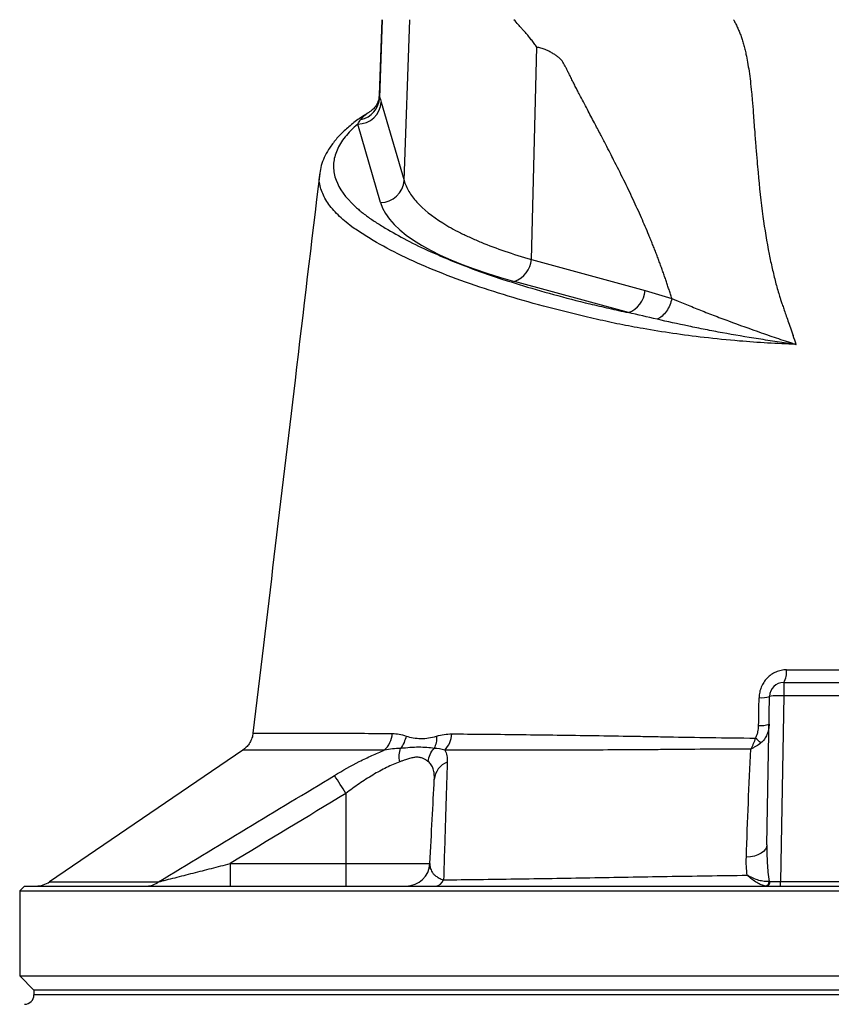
# Model space of a CAD drawing. Header units: millimetres. Extents: x 3853 to 8418, y 1533 to 10838.
# Tile 4 of 6: x 5260 to 6118, y 8493 to 9533. Entities that reach past the tile are written whole.
import ezdxf

# ---------------------------------------------------------------- set-up
doc = ezdxf.new("R2010")
doc.units = ezdxf.units.MM
doc.header["$LTSCALE"] = 5

msp = doc.modelspace()

# ---------------------------------------------------------------- linework, layer by layer
at = {"color": 7, "linetype": 'Continuous', "lineweight": 25}
for p, q in [((5642.8, 9532.9), (5640, 9453.3)), ((5640.7, 9450.5), (5643.5, 9532.9)), ((5666.4, 9363.1), (5672.3, 9532.9)), ((5800.9, 9279.6), (5806.5, 9503.8)), ((5642.3, 9445.9), (5666.4, 9363.1)), ((5641.5, 9339.8), (5617.4, 9422.6)), ((5577.7, 9370.4), (5577.8, 9370.8)), ((5800.9, 9279.6), (5921.2, 9246.7)), ((5903.4, 9223.5), (5783.2, 9256.3)), ((6067.5, 8832.9), (6203, 8832.9)), ((6067.5, 8832.9), (6067.5, 8818.7)), ((6067.5, 8818.7), (6064.1, 8622.6)), ((6203, 8818.7), (6067.5, 8818.7)), ((6049.8, 8661.5), (6052.5, 8818.1)), ((5506.8, 8779.2), (5506.9, 8779.2)), ((5496, 8761.5), (5291.9, 8622.4)), ((5604.9, 8715.6), (5604.9, 8641.6)), ((5482.5, 8641.6), (5482.5, 8617.9)), ((5482.5, 8641.6), (5604.9, 8641.6)), ((5604.9, 8641.6), (5693.7, 8641.6)), ((5604.9, 8641.6), (5604.9, 8617.9)), ((6064.1, 8617.9), (6064.1, 8622.6)), ((6064.1, 8622.6), (6206.4, 8622.6)), ((5265.3, 8617.9), (5260.3, 8612.9)), ((5260.3, 8612.9), (5260.3, 8522.9)), ((5260.3, 8612.9), (7010.3, 8612.9)), ((5265.3, 8617.9), (7005.3, 8617.9)), ((5260.3, 8522.9), (5275.3, 8507.9)), ((5260.3, 8522.9), (7010.3, 8522.9)), ((5275.3, 8507.9), (5275.3, 8503)), ((6135.3, 8507.9), (5275.3, 8507.9))]:
    msp.add_line(p, q, dxfattribs=at)
at = {"color": 8, "linetype": 'Continuous', "lineweight": 25}
for p, q in [((5640.1, 9453.2), (5640.7, 9450.5)), ((6135.3, 8503), (5275.3, 8503))]:
    msp.add_line(p, q, dxfattribs=at)
at = {"color": 7, "linetype": 'Continuous', "lineweight": 25, "flags": 128}
msp.add_lwpolyline([(6049.8, 8661.5), (6049.3, 8659), (6048.1, 8656.7), (6046.1, 8654.5), (6043.5, 8652.6), (6040.2, 8650.9), (6036.5, 8649.6), (6032.3, 8648.7), (6028, 8648.2)], dxfattribs=at)
at = {"color": 7, "linetype": 'Continuous', "lineweight": 25}
for centre, radius, start, end in [((5617.2, 9447.8), 25.2, 270.4996, 355.6619), ((5615.6, 9452), 25.1, 281.3501, 356.6917), ((5641.3, 9365), 25.2, 270.4996, 355.6619), ((5773.4, 9282.2), 27.6, 290.7749, 354.6568), ((5893.6, 9249.3), 27.6, 290.7749, 354.6568), ((6050.8, 8843.3), 19.7, 328.1345, 8.543), ((6067.5, 8817.9), 15, 90, 179), ((6062.5, 8746.6), 72.3, 86.038, 97.9584), ((6044.1, 8841.8), 25.1, 263.906, 289.537), ((6043.7, 8814), 26.6, 264.1885, 288.2724), ((5627.5, 8780.8), 26.5, 312.7236, 356.0363), ((5689, 8780.2), 27.8, 317.2917, 356.6755), ((5982.8, 8705.3), 87.9, 46.4697, 51.514), ((5719.8, 8728.6), 21.6, 111.3278, 175.2626), ((5258, 8509.4), 403.5, 30.7253, 33.9305), ((5668.7, 8642.9), 25, 270, 357), ((5277.6, 8642.9), 25, 270.0016, 304.9151), ((5394.6, 8637.5), 19.6, 270.4447, 309.3945), ((5698.2, 8628.6), 10.8, 276.9712, 337.2056), ((6047.3, 8622.7), 4.77, 279.5688, 0.6628), ((6048.6, 8622.3), 4.43, 279.2863, 5.045), ((5265.3, 8503), 10, 271, 0)]:
    msp.add_arc(centre, radius, start, end, dxfattribs=at)
for centre, major_axis, ratio, start_param, end_param in [((6140.5, 9350.2), (500.5, 0), 0.267961, 3.219534, 3.917258), ((6064.1, 8622.9), (15, 0.1), 0.017433, 3.878903, 4.71107)]:
    msp.add_ellipse(centre, major_axis=major_axis, ratio=ratio, start_param=start_param, end_param=end_param, dxfattribs=at)
for points, knots in [([(5806.5, 9503.8), (5806, 9504.5), (5805.1, 9505.8), (5803.7, 9507.8), (5802.3, 9509.8), (5800.8, 9511.7), (5799.3, 9513.6), (5797.8, 9515.5), (5796.3, 9517.4), (5794.7, 9519.2), (5792.8, 9521.3), (5790.3, 9524.1), (5786.7, 9528.1), (5784, 9531.2), (5782.4, 9532.9)], [0, 0, 0, 0, 0.061077, 0.12251, 0.184317, 0.246519, 0.309134, 0.372181, 0.435678, 0.499644, 0.56001, 0.663535, 0.810207, 1, 1, 1, 1]), ([(6014.4, 9532.9), (6014.8, 9532.3), (6015.5, 9531), (6016.5, 9529.1), (6017.5, 9527.1), (6018.4, 9525.1), (6019.4, 9523), (6020.3, 9520.9), (6021.2, 9518.7), (6022, 9516.4), (6022.8, 9514.1), (6023.6, 9511.8), (6024.3, 9509.4), (6025.1, 9506.9), (6025.7, 9504.4), (6026.4, 9501.9), (6027, 9499.2), (6028.1, 9494.6), (6029.4, 9487.7), (6030.9, 9478.2), (6032.3, 9467.6), (6033.4, 9457.5), (6034.3, 9446.2), (6035.5, 9432.2), (6036.7, 9415.5), (6038, 9398.6), (6039.2, 9384.3), (6041.3, 9360), (6044.9, 9327.1), (6049.9, 9295.8), (6053.6, 9277.6), (6055.3, 9270.2), (6057, 9262.9), (6058.8, 9255.8), (6060.7, 9248.9), (6062.2, 9243.6), (6063.5, 9239.4), (6064.6, 9236.1), (6066, 9232), (6067.7, 9227.1), (6069.7, 9221.3), (6072.1, 9214.7), (6074.7, 9207.2), (6076.6, 9201.9), (6077.5, 9199.2)], [0, 0, 0, 0, 0.006505, 0.013097, 0.01978, 0.026557, 0.033431, 0.040405, 0.047482, 0.054664, 0.061955, 0.069357, 0.076872, 0.084502, 0.092251, 0.100119, 0.108109, 0.116224, 0.142061, 0.170607, 0.201889, 0.23593, 0.260358, 0.301454, 0.35921, 0.407807, 0.449606, 0.484611, 0.621537, 0.738683, 0.761365, 0.783575, 0.805315, 0.826589, 0.847401, 0.867756, 0.87521, 0.885269, 0.89793, 0.913186, 0.931031, 0.951456, 0.974449, 1, 1, 1, 1]), ([(5949.2, 9238.5), (5948.7, 9240), (5947.7, 9243.1), (5946.3, 9247.8), (5944.8, 9252.4), (5943.2, 9257.1), (5941.6, 9261.8), (5939.9, 9266.6), (5938.2, 9271.3), (5936.5, 9276.1), (5934.7, 9281), (5932.8, 9285.8), (5931, 9290.7), (5929, 9295.5), (5927, 9300.5), (5923.1, 9309.9), (5917, 9324.1), (5908.2, 9343.5), (5898.4, 9363.9), (5890.2, 9380.2), (5883.8, 9392.7), (5879.2, 9401.7), (5873.6, 9412.3), (5867.1, 9424.7), (5859.7, 9438.7), (5853.9, 9449.8), (5849.8, 9457.5), (5847.8, 9461.5), (5845.5, 9466), (5843.3, 9470.4), (5841.3, 9474.5), (5839.5, 9478), (5837.9, 9481.1), (5836.5, 9483.7), (5835.3, 9486), (5834.2, 9487.8), (5833.4, 9489.2), (5832.6, 9490.2), (5831.8, 9491.2), (5830.8, 9492.1), (5829.7, 9493), (5828.5, 9494), (5827.1, 9495), (5825.6, 9496), (5824, 9497), (5822.2, 9498.1), (5820.2, 9499.2), (5818, 9500.3), (5815.6, 9501.3), (5813.3, 9502.2), (5811, 9502.9), (5808.7, 9503.4), (5807.2, 9503.7), (5806.5, 9503.8)], [0, 0, 0, 0, 0.014704, 0.029556, 0.044557, 0.05971, 0.075015, 0.090474, 0.106088, 0.121858, 0.137786, 0.153872, 0.170118, 0.186525, 0.203094, 0.219826, 0.282441, 0.349841, 0.422063, 0.499138, 0.525545, 0.558172, 0.597019, 0.642087, 0.693376, 0.750886, 0.763599, 0.778025, 0.794165, 0.81202, 0.825981, 0.838522, 0.849644, 0.859348, 0.867636, 0.874512, 0.879981, 0.883799, 0.888088, 0.892873, 0.89817, 0.903991, 0.910347, 0.917245, 0.92469, 0.932686, 0.941238, 0.951698, 0.961868, 0.971763, 0.981404, 0.990809, 1, 1, 1, 1]), ([(5640, 9453.2), (5639.9, 9451.9), (5639.8, 9448.8), (5637.7, 9443.5), (5634.6, 9439.1), (5631.6, 9436.5), (5630.4, 9435.8), (5630, 9435.6)], [0, 0, 0, 0, 0.184099, 0.432968, 0.672393, 0.88685, 1, 1, 1, 1]), ([(5628.2, 9434.3), (5626.6, 9433.3), (5620.7, 9429.7), (5611.9, 9423.1), (5601.8, 9414.5), (5593.3, 9405.4), (5586.7, 9396.4), (5581.9, 9387.5), (5578.7, 9379.1), (5577.9, 9373.5), (5577.5, 9370.8)], [0, 0, 0, 0, 0.052508, 0.201162, 0.350727, 0.499948, 0.646708, 0.773208, 0.892272, 1, 1, 1, 1]), ([(5617.4, 9422.6), (5612.1, 9418.1), (5607.7, 9413.6), (5600.4, 9404.4), (5597.6, 9399.8), (5593.5, 9390.5), (5592.3, 9385.9), (5591.8, 9380), (5591.8, 9378.8), (5591.8, 9376.4), (5591.9, 9375.2), (5592.2, 9371.7), (5592.7, 9369.4), (5595.9, 9357.7), (5601.8, 9348.5), (5613, 9337.2), (5615.4, 9334.9), (5619.4, 9331.5), (5620.8, 9330.4), (5623.6, 9328.2), (5625.1, 9327), (5628.1, 9324.8), (5629.6, 9323.7), (5632.8, 9321.5), (5634.5, 9320.4), (5639.5, 9317.1), (5642.9, 9315), (5660.8, 9304.2), (5676.8, 9295.8), (5703.7, 9283.7), (5713.1, 9279.7), (5733, 9271.8), (5743.4, 9268), (5776, 9256.6), (5799.4, 9249.5), (5836.7, 9239.3), (5849.5, 9236), (5869.3, 9231.2), (5876, 9229.6), (5886.2, 9227.3), (5889.6, 9226.5), (5896.5, 9225), (5899.9, 9224.2), (5903.4, 9223.5)], [0, 0, 0, 0, 0.0625, 0.0625, 0.125, 0.125, 0.1875, 0.1875, 0.203125, 0.203125, 0.21875, 0.21875, 0.25, 0.25, 0.375, 0.375, 0.40625, 0.40625, 0.421875, 0.421875, 0.4375, 0.4375, 0.453125, 0.453125, 0.46875, 0.46875, 0.5, 0.5, 0.625, 0.625, 0.6875, 0.6875, 0.75, 0.75, 0.875, 0.875, 0.9375, 0.9375, 0.96875, 0.96875, 0.984375, 0.984375, 1, 1, 1, 1]), ([(5577.2, 9370.4), (5568.5, 9297.6), (5545, 9100.6), (5521.5, 8903.5), (5506.7, 8779.2)], [0, 0, 0, 0, 0.369307, 1, 1, 1, 1]), ([(5666.4, 9363.1), (5667.5, 9359.2), (5669.2, 9355.3), (5672.6, 9349.5), (5673.8, 9347.6), (5676.7, 9343.8), (5678.3, 9341.9), (5686.8, 9332.6), (5695.9, 9325.3), (5712.8, 9314.7), (5719, 9311.2), (5729.3, 9306.1), (5732.8, 9304.4), (5740.2, 9301.1), (5743.9, 9299.4), (5763.6, 9291.3), (5781.2, 9285.3), (5800.9, 9279.6)], [0, 0, 0, 0, 0.125, 0.125, 0.1875, 0.1875, 0.25, 0.25, 0.5, 0.5, 0.625, 0.625, 0.6875, 0.6875, 0.75, 0.75, 1, 1, 1, 1]), ([(5949.2, 9238.5), (5948.7, 9236.1), (5948, 9233.7), (5946.1, 9229.1), (5944.9, 9227), (5942.2, 9223.1), (5940.7, 9221.3), (5937.4, 9218.4), (5935.6, 9217.3), (5933.8, 9216.5)], [0, 0, 0, 0, 0.25, 0.25, 0.5, 0.5, 0.75, 0.75, 1, 1, 1, 1]), ([(5949.2, 9238.5), (5950.3, 9238), (5951.4, 9237.5), (5953.7, 9236.6), (5957.2, 9235.2), (5960.7, 9233.7), (5967.8, 9230.8), (5972.7, 9228.8), (5982.7, 9224.8), (5987.8, 9222.8), (5995.7, 9219.8), (5998.4, 9218.7), (6003.8, 9216.7), (6006.5, 9215.7), (6020.4, 9210.5), (6031.9, 9206.4), (6049.7, 9200.2), (6055.8, 9198.1), (6065, 9195), (6068.1, 9194), (6072.8, 9192.5), (6074.4, 9191.9), (6076.7, 9191.2), (6077.5, 9190.9), (6078.7, 9190.5), (6079.1, 9190.4), (6079.6, 9190.2), (6079.8, 9190.2), (6080.1, 9190.1), (6080.2, 9190), (6080.4, 9190), (6080.4, 9190), (6080.5, 9189.9), (6080.5, 9189.9), (6080.6, 9189.9), (6080.6, 9189.9), (6080.6, 9189.9)], [0, 0, 0, 0, 0.03125, 0.03125, 0.0625, 0.125, 0.125, 0.25, 0.25, 0.375, 0.375, 0.4375, 0.4375, 0.5, 0.5, 0.75, 0.75, 0.875, 0.875, 0.9375, 0.9375, 0.96875, 0.96875, 0.984375, 0.984375, 0.992187, 0.992187, 0.996094, 0.996094, 0.998047, 0.998047, 0.999023, 0.999023, 0.999512, 0.999512, 1, 1, 1, 1]), ([(6080.6, 9189.9), (6080.6, 9189.9), (6080.5, 9189.9), (6080.5, 9189.9), (6080.5, 9189.9), (6080.4, 9189.9), (6080.3, 9189.9), (6080.2, 9189.9), (6080.1, 9189.9), (6079.8, 9190), (6079.5, 9190), (6078.9, 9190.1), (6078.5, 9190.2), (6077.2, 9190.3), (6076.4, 9190.4), (6073.9, 9190.8), (6072.2, 9191), (6067.2, 9191.7), (6063.8, 9192.2), (6053.9, 9193.7), (6047.3, 9194.7), (6027.8, 9197.7), (6015.1, 9199.9), (5996.6, 9203.3), (5990.6, 9204.4), (5978.6, 9206.8), (5972.8, 9208), (5955.6, 9211.6), (5944.5, 9214), (5933.8, 9216.5)], [0, 0, 0, 0, 0.000488, 0.000488, 0.000977, 0.000977, 0.001953, 0.001953, 0.003906, 0.003906, 0.007813, 0.007813, 0.015625, 0.015625, 0.03125, 0.03125, 0.0625, 0.0625, 0.125, 0.125, 0.25, 0.25, 0.5, 0.5, 0.625, 0.625, 0.75, 0.75, 1, 1, 1, 1]), ([(6070.3, 8846.2), (6068.4, 8846.2), (6066.5, 8846), (6063.7, 8845.4), (6062.8, 8845.2), (6061, 8844.6), (6060.1, 8844.3), (6057.5, 8843.2), (6055.9, 8842.3), (6052.7, 8840.1), (6051.3, 8838.9), (6048.6, 8836.2), (6047.4, 8834.6), (6045.3, 8831.4), (6044.5, 8829.8), (6043.4, 8827.1), (6043.1, 8826.2), (6042.5, 8824.4), (6042.3, 8823.4), (6041.7, 8820.6), (6041.5, 8818.8), (6041.5, 8816.8)], [0, 0, 0, 0, 0.125, 0.125, 0.1875, 0.1875, 0.25, 0.25, 0.375, 0.375, 0.5, 0.5, 0.625, 0.625, 0.75, 0.75, 0.8125, 0.8125, 0.875, 0.875, 1, 1, 1, 1]), ([(6070.3, 8846.2), (6091.7, 8846.2), (6113.4, 8846.2), (6146.1, 8846.2), (6157, 8846.2), (6178.7, 8846.2), (6189.5, 8846.2), (6200.3, 8846.2)], [0, 0, 0, 0, 0.5, 0.5, 0.75, 0.75, 1, 1, 1, 1]), ([(6037.6, 8774.1), (6038.3, 8775.1), (6038.8, 8776.1), (6039.6, 8778.3), (6040, 8779.5), (6040.7, 8782.9), (6040.9, 8785.2), (6041, 8787.6)], [0, 0, 0, 0, 0.25, 0.25, 0.5, 0.5, 1, 1, 1, 1]), ([(6052, 8788.8), (6052, 8786.9), (6051.8, 8785), (6051.1, 8781.4), (6050.5, 8779.7), (6049.1, 8776.2), (6048.2, 8774.6), (6046.1, 8771.6), (6044.8, 8770.2), (6043.4, 8769)], [0, 0, 0, 0, 0.25, 0.25, 0.5, 0.5, 0.75, 0.75, 1, 1, 1, 1]), ([(5506.5, 8779.2), (5506.5, 8778.5), (5506.4, 8775.8), (5504.8, 8771.7), (5502.1, 8767.2), (5499.2, 8763.9), (5497, 8762.3), (5496, 8761.6)], [0, 0, 0, 0, 0.104419, 0.372988, 0.615344, 0.836018, 1, 1, 1, 1]), ([(5653.9, 8779), (5656.4, 8779), (5658.8, 8778.7), (5663.6, 8777.8), (5666.1, 8777.1), (5668.5, 8776.3)], [0, 0, 0, 0, 0.5, 0.5, 1, 1, 1, 1]), ([(5700.8, 8776.2), (5703.4, 8776.9), (5706.1, 8777.5), (5711.4, 8778.4), (5714.1, 8778.6), (5716.8, 8778.6)], [0, 0, 0, 0, 0.5, 0.5, 1, 1, 1, 1]), ([(5716.8, 8778.6), (5738.8, 8778.4), (5762, 8778.2), (5810.5, 8777.6), (5835.9, 8777.3), (5875.7, 8776.7), (5889.3, 8776.5), (5910, 8776.1), (5917, 8776), (5925.8, 8775.9), (5927.6, 8775.8), (5931.1, 8775.7), (5932.9, 8775.7), (5938.2, 8775.6), (5941.8, 8775.5), (5959.9, 8775.2), (5974.8, 8774.9), (6005.5, 8774.5), (6021.3, 8774.3), (6037.6, 8774.1)], [0, 0, 0, 0, 0.25, 0.25, 0.5, 0.5, 0.625, 0.625, 0.6875, 0.6875, 0.703125, 0.703125, 0.71875, 0.71875, 0.75, 0.75, 0.875, 0.875, 1, 1, 1, 1]), ([(5668.5, 8776.3), (5668, 8774), (5667.3, 8771.6), (5665.3, 8767.2), (5664, 8765.1), (5662.6, 8763.3)], [0, 0, 0, 0, 0.5, 0.5, 1, 1, 1, 1]), ([(5668.5, 8776.3), (5671, 8775.5), (5673.5, 8774.9), (5678.7, 8774), (5681.4, 8773.7), (5686.8, 8773.7), (5689.6, 8773.9), (5695.1, 8774.8), (5697.9, 8775.4), (5700.8, 8776.2)], [0, 0, 0, 0, 0.25, 0.25, 0.5, 0.5, 0.75, 0.75, 1, 1, 1, 1]), ([(5700.8, 8776.2), (5700.8, 8773.8), (5700.6, 8771.5), (5699.8, 8767.2), (5699.1, 8765.2), (5698.1, 8763.3)], [0, 0, 0, 0, 0.5, 0.5, 1, 1, 1, 1]), ([(6037.6, 8774.1), (6036.9, 8772), (6036.2, 8770), (6034.9, 8767.1), (6034.5, 8766.2), (6033.6, 8764.4), (6033.1, 8763.5), (6032.6, 8762.6)], [0, 0, 0, 0, 0.5, 0.5, 0.75, 0.75, 1, 1, 1, 1]), ([(6043.4, 8769), (6041.8, 8767.7), (6040.1, 8766.6), (6037.4, 8765), (6036.5, 8764.5), (6034.6, 8763.5), (6033.6, 8763.1), (6032.6, 8762.6)], [0, 0, 0, 0, 0.5, 0.5, 0.75, 0.75, 1, 1, 1, 1]), ([(5592.9, 8734.7), (5601.6, 8740), (5610.3, 8744.9), (5621.3, 8750.5), (5623.6, 8751.6), (5628, 8753.7), (5630.2, 8754.8), (5636.8, 8757.8), (5641.2, 8759.7), (5645.5, 8761.3)], [0, 0, 0, 0, 0.5, 0.5, 0.625, 0.625, 0.75, 0.75, 1, 1, 1, 1]), ([(5661.8, 8749), (5661.4, 8751.6), (5661.2, 8754.2), (5661.5, 8759), (5661.9, 8761.3), (5662.6, 8763.3)], [0, 0, 0, 0, 0.5, 0.5, 1, 1, 1, 1]), ([(5698.1, 8763.3), (5695.7, 8763.6), (5693.1, 8763.9), (5687.7, 8764.3), (5684.8, 8764.4), (5678.9, 8764.4), (5675.8, 8764.3), (5669.4, 8763.8), (5666.1, 8763.5), (5662.6, 8763.3)], [0, 0, 0, 0, 0.25, 0.25, 0.5, 0.5, 0.75, 0.75, 1, 1, 1, 1]), ([(5691.8, 8749.3), (5692.2, 8751.9), (5692.9, 8754.4), (5695, 8759.1), (5696.5, 8761.4), (5698.1, 8763.3)], [0, 0, 0, 0, 0.5, 0.5, 1, 1, 1, 1]), ([(6032.6, 8762.6), (6016.3, 8762.5), (6000.5, 8762.4), (5969.7, 8762.2), (5954.7, 8762.1), (5936.5, 8761.9), (5932.8, 8761.9), (5925.6, 8761.8), (5922.1, 8761.8), (5911.4, 8761.7), (5904.4, 8761.7), (5883.4, 8761.6), (5869.8, 8761.5), (5829.6, 8761.4), (5804, 8761.3), (5755, 8761.3), (5731.6, 8761.3), (5709.5, 8761.3)], [0, 0, 0, 0, 0.125, 0.125, 0.25, 0.25, 0.28125, 0.28125, 0.3125, 0.3125, 0.375, 0.375, 0.5, 0.5, 0.75, 0.75, 1, 1, 1, 1]), ([(5709.5, 8761.3), (5710.4, 8759.6), (5711.1, 8757.6), (5711.9, 8753.4), (5712.1, 8751.1), (5712, 8748.7)], [0, 0, 0, 0, 0.5, 0.5, 1, 1, 1, 1]), ([(5661.8, 8749), (5659.5, 8748.2), (5657.2, 8747.3), (5652.5, 8745.3), (5650.1, 8744.2), (5645.4, 8741.9), (5643, 8740.6), (5638.2, 8738), (5635.7, 8736.6), (5628.5, 8732.2), (5623.7, 8729.1), (5614.2, 8722.6), (5609.6, 8719.2), (5604.9, 8715.6)], [0, 0, 0, 0, 0.125, 0.125, 0.25, 0.25, 0.375, 0.375, 0.5, 0.5, 0.75, 0.75, 1, 1, 1, 1]), ([(5691.8, 8749.3), (5691.6, 8749.5), (5691.1, 8749.8), (5690.5, 8750.3), (5689.9, 8750.7), (5689.1, 8751.2), (5688, 8751.8), (5686, 8752.8), (5683.3, 8753.7), (5679.6, 8754), (5675.5, 8753.5), (5672, 8752.6), (5669, 8751.6), (5666.9, 8750.8), (5664.4, 8750), (5662.8, 8749.4), (5661.8, 8749)], [0, 0, 0, 0, 0.039729, 0.073756, 0.102077, 0.12469, 0.190808, 0.248842, 0.373224, 0.498565, 0.623177, 0.748673, 0.806859, 0.874268, 0.919078, 1, 1, 1, 1]), ([(5698.3, 8730.4), (5698.4, 8732.5), (5698.4, 8734.4), (5698, 8738.1), (5697.7, 8739.9), (5696.6, 8743.1), (5696, 8744.6), (5694.2, 8747.2), (5693.1, 8748.3), (5691.8, 8749.3)], [0, 0, 0, 0, 0.25, 0.25, 0.5, 0.5, 0.75, 0.75, 1, 1, 1, 1]), ([(5712, 8748.7), (5711.7, 8739.7), (5711.4, 8730.4), (5710.7, 8710.9), (5710.4, 8700.9), (5709.8, 8680.1), (5709.5, 8669.4), (5708.8, 8647.4), (5708.5, 8636), (5708.2, 8624.4)], [0, 0, 0, 0, 0.25, 0.25, 0.5, 0.5, 0.75, 0.75, 1, 1, 1, 1]), ([(5407.1, 8622.3), (5438, 8641.2), (5468.9, 8659.9), (5530.9, 8697.3), (5561.9, 8716), (5592.9, 8734.7)], [0, 0, 0, 0, 0.5, 0.5, 1, 1, 1, 1]), ([(5693.7, 8641.6), (5694.5, 8657.8), (5695.3, 8673.4), (5696.9, 8703), (5697.6, 8717.1), (5698.3, 8730.4)], [0, 0, 0, 0, 0.5, 0.5, 1, 1, 1, 1]), ([(6049.8, 8661.5), (6049.7, 8655), (6049.7, 8648.5), (6050.4, 8635.6), (6051, 8629.1), (6052, 8622.7)], [0, 0, 0, 0, 0.5, 0.5, 1, 1, 1, 1]), ([(5407.1, 8622.3), (5408.2, 8622.6), (5409.6, 8623), (5412.3, 8623.7), (5413.8, 8624), (5418.2, 8625.2), (5421.3, 8625.9), (5427.6, 8627.5), (5430.7, 8628.3), (5437.1, 8630), (5440.3, 8630.8), (5450, 8633.3), (5456.5, 8634.9), (5469.5, 8638.2), (5476, 8639.9), (5482.5, 8641.6)], [0, 0, 0, 0, 0.0625, 0.0625, 0.125, 0.125, 0.25, 0.25, 0.375, 0.375, 0.5, 0.5, 0.75, 0.75, 1, 1, 1, 1]), ([(5693.7, 8641.6), (5693.6, 8640.1), (5693.7, 8638.6), (5694.5, 8635.6), (5695.1, 8634.1), (5696.5, 8631.9), (5697.1, 8631.1), (5698.4, 8629.7), (5699.2, 8629), (5701, 8627.6), (5702.1, 8626.9), (5704.1, 8625.9), (5704.8, 8625.6), (5706.3, 8625), (5707.2, 8624.7), (5708.2, 8624.4)], [0, 0, 0, 0, 0.25, 0.25, 0.5, 0.5, 0.625, 0.625, 0.75, 0.75, 0.875, 0.875, 0.9375, 0.9375, 1, 1, 1, 1]), ([(5708.2, 8624.4), (5732.9, 8624.7), (5758.2, 8625), (5809.7, 8625.8), (5836, 8626.2), (5876.1, 8626.9), (5889.6, 8627.1), (5916.9, 8627.6), (5930.6, 8627.9), (5958.4, 8628.3), (5972.5, 8628.5), (6000.6, 8628.9), (6014.8, 8629.1), (6029, 8629.3)], [0, 0, 0, 0, 0.25, 0.25, 0.5, 0.5, 0.625, 0.625, 0.75, 0.75, 0.875, 0.875, 1, 1, 1, 1]), ([(6048.1, 8617.9), (6046.7, 8618.1), (6045.3, 8618.5), (6043, 8619.4), (6042.2, 8619.8), (6040.7, 8620.6), (6039.9, 8621), (6037.4, 8622.5), (6035.8, 8623.6), (6033.2, 8625.6), (6032.4, 8626.3), (6031.1, 8627.4), (6030.7, 8627.7), (6029.9, 8628.5), (6029.4, 8628.9), (6029, 8629.3)], [0, 0, 0, 0, 0.25, 0.25, 0.375, 0.375, 0.5, 0.5, 0.75, 0.75, 0.875, 0.875, 0.9375, 0.9375, 1, 1, 1, 1]), ([(6052, 8622.7), (6050.5, 8622.5), (6048.7, 8622.5), (6046, 8622.8), (6045.1, 8623), (6043.2, 8623.4), (6042.2, 8623.6), (6039.2, 8624.5), (6037.2, 8625.3), (6034.2, 8626.6), (6033.2, 8627.1), (6031.6, 8627.9), (6031.1, 8628.1), (6030, 8628.7), (6029.5, 8629), (6029, 8629.3)], [0, 0, 0, 0, 0.25, 0.25, 0.375, 0.375, 0.5, 0.5, 0.75, 0.75, 0.875, 0.875, 0.9375, 0.9375, 1, 1, 1, 1])]:
    msp.add_open_spline(points, degree=3, knots=knots, dxfattribs=at)
for points in [[(5640.7, 9450.5), (5641.2, 9449.3), (5641.8, 9447.7), (5642.3, 9445.9)], [(5617.4, 9422.6), (5618.4, 9424.3), (5619.4, 9425.9), (5620.5, 9427.3)], [(5921.2, 9246.7), (5930.5, 9244.2), (5939.9, 9241.5), (5949.2, 9238.5)], [(5933.8, 9216.5), (5923.5, 9218.8), (5913.4, 9221.1), (5903.4, 9223.5)], [(6080.6, 9189.9), (6079.6, 9193), (6078.6, 9196.1), (6077.5, 9199.2)], [(6041, 8787.6), (6041.1, 8797.3), (6041.3, 8807.1), (6041.5, 8816.8)], [(5662.6, 8763.3), (5657, 8763.1), (5651.3, 8762.6), (5645.5, 8761.3)], [(5709.5, 8761.3), (5705.9, 8762.6), (5702.1, 8763.2), (5698.1, 8763.3)], [(6028, 8648.2), (6029.3, 8686.6), (6030.8, 8724.8), (6032.6, 8762.6)], [(5604.9, 8715.6), (5564.1, 8691), (5523.3, 8666.3), (5482.5, 8641.6)], [(6029, 8629.3), (6028, 8635.5), (6027.7, 8641.9), (6028, 8648.2)], [(6052, 8622.7), (6052.3, 8622.7), (6052.7, 8622.6), (6053, 8622.6)]]:
    msp.add_open_spline(points, degree=3, dxfattribs=at)
at = {"color": 8, "linetype": 'Continuous', "lineweight": 25}
for points, knots in [([(5620.5, 9427.3), (5622.7, 9430), (5625.1, 9432.9), (5629.5, 9435.2), (5629.8, 9435.4)], [0, 0, 0, 0, 0.922191, 1, 1, 1, 1]), ([(6080.6, 9189.9), (6070.5, 9190.3), (6050.2, 9191.2), (6017.6, 9193.6), (5984, 9197), (5950.1, 9201.4), (5920.5, 9206.2), (5894.1, 9211.1), (5862.5, 9218.1), (5824.2, 9227.3), (5781, 9239.3), (5740, 9252.3), (5701.9, 9266.4), (5667.1, 9281.6), (5641.7, 9294.9), (5623.5, 9305.9), (5609.1, 9315.5), (5595.9, 9326.6), (5585, 9339.4), (5578.5, 9352.5), (5576.1, 9362.9), (5577.4, 9368.9), (5577.7, 9370.4)], [0, 0, 0, 0, 0.032998, 0.066256, 0.109299, 0.149238, 0.189512, 0.222875, 0.256343, 0.323655, 0.392164, 0.461001, 0.534301, 0.608011, 0.682962, 0.720624, 0.758344, 0.813003, 0.868015, 0.924189, 0.980785, 1, 1, 1, 1]), ([(5506.9, 8779.2), (5507.2, 8779.2), (5507.9, 8779.2), (5514.7, 8779.2), (5525.9, 8779.2), (5542.1, 8779.2), (5564.1, 8779.2), (5590.5, 8779.2), (5620.1, 8779.2), (5642.6, 8779.1), (5653.9, 8779)], [0, 0, 0, 0, 0.106482, 0.22548, 0.345337, 0.466941, 0.598623, 0.731042, 0.865263, 1, 1, 1, 1]), ([(5645.5, 8761.3), (5634.2, 8761.4), (5611.6, 8761.4), (5581.7, 8761.4), (5554.7, 8761.4), (5532.3, 8761.5), (5515.8, 8761.5), (5504.4, 8761.5), (5497.2, 8761.5), (5496.4, 8761.5), (5496.1, 8761.5)], [0, 0, 0, 0, 0.131019, 0.262553, 0.39573, 0.529548, 0.646695, 0.765494, 0.885145, 1, 1, 1, 1]), ([(5292, 8622.2), (5292.3, 8622.2), (5293, 8622.2), (5300.7, 8622.2), (5311.5, 8622.2), (5324.1, 8622.2), (5339.5, 8622.2), (5358, 8622.3), (5380.1, 8622.3), (5397.7, 8622.3), (5407.1, 8622.3)], [0, 0, 0, 0, 0.141465, 0.303865, 0.416649, 0.529434, 0.642622, 0.757055, 0.871913, 1, 1, 1, 1])]:
    msp.add_open_spline(points, degree=3, knots=knots, dxfattribs=at)

doc.saveas('drawing.dxf')
